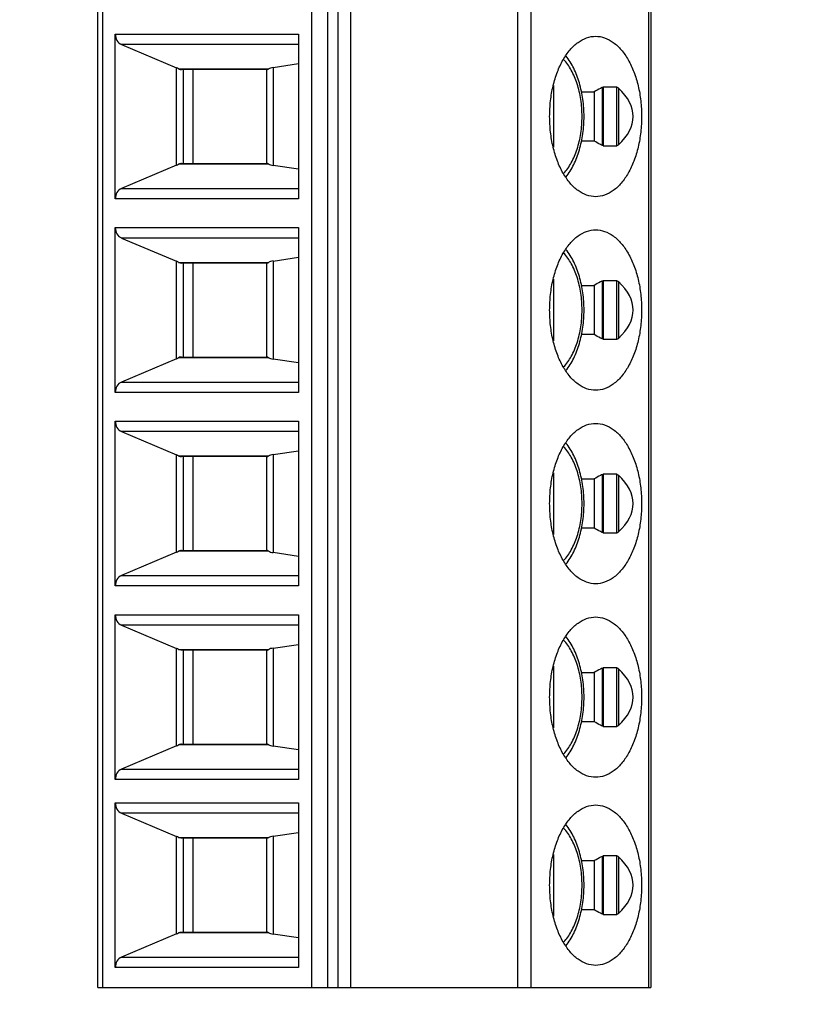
# Model space of a CAD drawing. Header units: inches. Extents: x 0 to 22, y 0 to 17.
# Tile 12 of 20: x 13.1 to 14.3, y 6 to 7.4. Entities that reach past the tile are written whole.
import ezdxf

# ---------------------------------------------------------------- set-up
doc = ezdxf.new("R2010")
doc.units = ezdxf.units.IN
doc.header["$LTSCALE"] = 1.21
doc.header["$MEASUREMENT"] = 0
doc.layers.get('0').update_dxf_attribs({"linetype": 'CONTINUOUS'})
doc.layers.add('DIMENSIONS', color=7, linetype='CONTINUOUS')
doc.styles.get("Standard").update_dxf_attribs({"font": 'txt', "width": 0.8})
doc.dimstyles.new('DIMSTYLE_2', dxfattribs={"dimtxt": 0.125, "dimasz": 0.18, "dimexe": 0.125, "dimexo": 0.0625, "dimgap": 0.03125, "dimtad": 0, "dimtih": 1, "dimtoh": 1, "dimdec": 3, "dimlfac": 0.5, "dimzin": 4, "dimdsep": 46, "dimtxsty": 'STANDARD', "dimblk": '_FILLED', "dimblk1": '_FILLED', "dimblk2": '_FILLED', "dimcen": 0.09, "dimadec": 0, "dimazin": 0, "dimtp": 0.001, "dimtm": 0.001, "dimtfac": 1, "dimtdec": 3, "dimtofl": 0, "dimtmove": 0, "dimatfit": 3, "dimldrblk": '_FILLED', "dimfxl": 1, "dimtolj": 1, "dimtzin": 4, "dimarcsym": 0})

# ---------------------------------------------------------------- blocks, each defined once
blk = doc.blocks.new('*D17')
at = {"layer": 'DIMENSIONS', "color": 2, "linetype": 'CONTINUOUS'}
blk.add_line((13.2374, 5.9501), (13.2374, 5.173), dxfattribs=at)
at = {"layer": 'DIMENSIONS', "color": 2, "linetype": 'CONTINUOUS', "insert": (13.1749, 5.1105), "char_height": 0.125, "width": 1.325, "attachment_point": 3, "rotation": 90, "line_spacing_factor": 0.9}
blk.add_mtext('1.092{\\Ftxt.shx;\\W1.000000;\\H0.125000; }[27.74]', dxfattribs=at)
blk = doc.blocks.new('_FILLED')
at = {"color": 0, "linetype": 'BYBLOCK'}
blk.add_solid([(0, 0), (-1, 0.1736), (-1, -0.1736)], dxfattribs=at)
blk = doc.blocks.new('*D18')
at = {"layer": 'DIMENSIONS', "color": 2, "linetype": 'CONTINUOUS'}
blk.add_line((14.0248, 5.9501), (14.0248, 5.173), dxfattribs=at)
at = {"layer": 'DIMENSIONS', "color": 2, "linetype": 'CONTINUOUS', "insert": (13.9623, 5.1105), "char_height": 0.125, "width": 1.325, "attachment_point": 3, "rotation": 90, "line_spacing_factor": 0.9}
blk.add_mtext('1.486{\\Ftxt.shx;\\W1.000000;\\H0.125000; }[37.74]', dxfattribs=at)
blk = doc.blocks.new('*D19')
at = {"layer": 'DIMENSIONS', "color": 2, "linetype": 'CONTINUOUS'}
blk.add_line((14.4574, 5.9501), (14.4574, 5.173), dxfattribs=at)
at = {"layer": 'DIMENSIONS', "color": 2, "linetype": 'CONTINUOUS', "insert": (14.3949, 5.1105), "char_height": 0.125, "width": 1.325, "attachment_point": 3, "rotation": 90, "line_spacing_factor": 0.9}
blk.add_mtext('1.702{\\Ftxt.shx;\\W1.000000;\\H0.125000; }[43.23]', dxfattribs=at)
blk = doc.blocks.new('*D20')
at = {"layer": 'DIMENSIONS', "color": 2, "linetype": 'CONTINUOUS'}
blk.add_line((15.2448, 5.9501), (15.2448, 5.173), dxfattribs=at)
at = {"layer": 'DIMENSIONS', "color": 2, "linetype": 'CONTINUOUS', "insert": (15.1823, 5.1105), "char_height": 0.125, "width": 1.325, "attachment_point": 3, "rotation": 90, "line_spacing_factor": 0.9}
blk.add_mtext('2.096{\\Ftxt.shx;\\W1.000000;\\H0.125000; }[53.23]', dxfattribs=at)
blk = doc.blocks.new('*D21')
at = {"layer": 'DIMENSIONS', "color": 2, "linetype": 'CONTINUOUS'}
blk.add_line((15.6874, 5.9501), (15.6874, 5.173), dxfattribs=at)
at = {"layer": 'DIMENSIONS', "color": 2, "linetype": 'CONTINUOUS', "insert": (15.6249, 5.1105), "char_height": 0.125, "width": 1.325, "attachment_point": 3, "rotation": 90, "line_spacing_factor": 0.9}
blk.add_mtext('2.317{\\Ftxt.shx;\\W1.000000;\\H0.125000; }[58.85]', dxfattribs=at)
blk = doc.blocks.new('*D22')
at = {"layer": 'DIMENSIONS', "color": 2, "linetype": 'CONTINUOUS'}
blk.add_line((16.4748, 5.9501), (16.4748, 5.173), dxfattribs=at)
at = {"layer": 'DIMENSIONS', "color": 2, "linetype": 'CONTINUOUS', "insert": (16.4123, 5.1105), "char_height": 0.125, "width": 1.325, "attachment_point": 3, "rotation": 90, "line_spacing_factor": 0.9}
blk.add_mtext('2.711{\\Ftxt.shx;\\W1.000000;\\H0.125000; }[68.85]', dxfattribs=at)

msp = doc.modelspace()

# ---------------------------------------------------------------- linework, layer by layer
at = {"color": 7, "linetype": 'CONTINUOUS'}
for p, q in [((13.2374, 6.0126), (13.2374, 8.7685)), ((13.2442, 8.7685), (13.2442, 6.0126)), ((13.5424, 6.0126), (13.5424, 8.7685)), ((13.5644, 8.7685), (13.5644, 6.0126)), ((13.5795, 8.7685), (13.5795, 6.0126)), ((13.5978, 6.0126), (13.5978, 8.7685)), ((13.8355, 6.0126), (13.8355, 8.7685)), ((13.8538, 8.7685), (13.8538, 6.0126)), ((14.022, 6.0126), (14.022, 8.7685)), ((14.0248, 8.7685), (14.0248, 6.0126)), ((13.2624, 7.1355), (13.2624, 7.3701)), ((13.2624, 7.3701), (13.5231, 7.3701)), ((13.5231, 7.3701), (13.5231, 7.1355)), ((13.2714, 7.3553), (13.3494, 7.3221)), ((13.5231, 7.3553), (13.2714, 7.3553)), ((13.3494, 7.1835), (13.3494, 7.3221)), ((13.3526, 7.3207), (13.4809, 7.3207)), ((13.4787, 7.3197), (13.3565, 7.3197)), ((13.3591, 7.3197), (13.3591, 7.1859)), ((13.373, 7.3197), (13.373, 7.1859)), ((13.4782, 7.1859), (13.4782, 7.3197)), ((13.4874, 7.3226), (13.5231, 7.328)), ((13.4874, 7.3226), (13.4874, 7.183)), ((13.8863, 7.2967), (13.8863, 7.2089)), ((13.9561, 7.2113), (13.9561, 7.2943)), ((13.9563, 7.2943), (13.9567, 7.2944)), ((13.9763, 7.2945), (13.9569, 7.2945)), ((13.9569, 7.2945), (13.9569, 7.2111)), ((13.9763, 7.2111), (13.9763, 7.2945)), ((13.9788, 7.2932), (13.9788, 7.2124)), ((13.926, 7.2878), (13.9441, 7.2878)), ((13.9441, 7.2878), (13.9441, 7.2178)), ((13.9441, 7.2178), (13.9261, 7.2178)), ((13.9567, 7.2112), (13.9563, 7.2113)), ((13.9569, 7.2111), (13.9763, 7.2111)), ((13.3494, 7.1835), (13.2714, 7.1503)), ((13.4809, 7.1849), (13.3526, 7.1849)), ((13.3565, 7.1859), (13.4787, 7.1859)), ((13.5231, 7.1777), (13.4874, 7.183)), ((13.2714, 7.1503), (13.5231, 7.1503)), ((13.5231, 7.1355), (13.2624, 7.1355)), ((13.2624, 7.0945), (13.5231, 7.0945)), ((13.2624, 6.86), (13.2624, 7.0945)), ((13.5231, 7.0945), (13.5231, 6.86)), ((13.2714, 7.0797), (13.3494, 7.0466)), ((13.5231, 7.0797), (13.2714, 7.0797)), ((13.4874, 7.047), (13.5231, 7.0524)), ((13.3494, 6.9079), (13.3494, 7.0466)), ((13.3526, 7.0451), (13.4809, 7.0451)), ((13.4787, 7.0441), (13.3565, 7.0441)), ((13.3591, 7.0441), (13.3591, 6.9103)), ((13.373, 7.0441), (13.373, 6.9103)), ((13.4782, 6.9103), (13.4782, 7.0441)), ((13.4874, 7.047), (13.4874, 6.9074)), ((13.8863, 7.0211), (13.8863, 6.9333)), ((13.926, 7.0123), (13.9441, 7.0123)), ((13.9441, 7.0123), (13.9441, 6.9422)), ((13.9561, 6.9357), (13.9561, 7.0187)), ((13.9563, 7.0187), (13.9567, 7.0188)), ((13.9763, 7.0189), (13.9569, 7.0189)), ((13.9569, 7.0189), (13.9569, 6.9355)), ((13.9763, 6.9355), (13.9763, 7.0189)), ((13.9788, 7.0176), (13.9788, 6.9368)), ((13.9441, 6.9422), (13.9261, 6.9422)), ((13.9567, 6.9356), (13.9563, 6.9357)), ((13.9569, 6.9355), (13.9763, 6.9355)), ((13.3494, 6.9079), (13.2714, 6.8747)), ((13.4809, 6.9093), (13.3526, 6.9093)), ((13.3565, 6.9103), (13.4787, 6.9103)), ((13.5231, 6.9021), (13.4874, 6.9074)), ((13.2714, 6.8747), (13.5231, 6.8747)), ((13.5231, 6.86), (13.2624, 6.86)), ((13.2624, 6.8189), (13.5231, 6.8189)), ((13.2624, 6.5844), (13.2624, 6.8189)), ((13.5231, 6.8189), (13.5231, 6.5844)), ((13.2714, 6.8041), (13.3494, 6.771)), ((13.5231, 6.8041), (13.2714, 6.8041)), ((13.4874, 6.7714), (13.5231, 6.7768)), ((13.4874, 6.7714), (13.4874, 6.6318)), ((13.3494, 6.6323), (13.3494, 6.771)), ((13.3526, 6.7695), (13.4809, 6.7695)), ((13.4787, 6.7685), (13.3565, 6.7685)), ((13.3591, 6.7685), (13.3591, 6.6347)), ((13.373, 6.7685), (13.373, 6.6347)), ((13.4782, 6.6347), (13.4782, 6.7685)), ((13.8863, 6.7455), (13.8863, 6.6577)), ((13.9763, 6.7433), (13.9569, 6.7433)), ((13.9569, 6.7433), (13.9569, 6.66)), ((13.9763, 6.66), (13.9763, 6.7433)), ((13.926, 6.7367), (13.9441, 6.7367)), ((13.9441, 6.7367), (13.9441, 6.6666)), ((13.9561, 6.6602), (13.9561, 6.7431)), ((13.9563, 6.7431), (13.9567, 6.7432)), ((13.9788, 6.7421), (13.9788, 6.6612)), ((13.9441, 6.6666), (13.9261, 6.6666)), ((13.9567, 6.66), (13.9563, 6.6601)), ((13.9569, 6.66), (13.9763, 6.66)), ((13.3494, 6.6323), (13.2714, 6.5991)), ((13.4809, 6.6337), (13.3526, 6.6337)), ((13.3565, 6.6347), (13.4787, 6.6347)), ((13.5231, 6.6265), (13.4874, 6.6318)), ((13.2714, 6.5991), (13.5231, 6.5991)), ((13.5231, 6.5844), (13.2624, 6.5844)), ((13.2624, 6.5433), (13.5231, 6.5433)), ((13.2624, 6.3088), (13.2624, 6.5433)), ((13.5231, 6.5433), (13.5231, 6.3088)), ((13.2714, 6.5285), (13.3494, 6.4954)), ((13.5231, 6.5285), (13.2714, 6.5285)), ((13.3494, 6.3567), (13.3494, 6.4954)), ((13.3526, 6.4939), (13.4809, 6.4939)), ((13.4787, 6.493), (13.3565, 6.493)), ((13.3591, 6.493), (13.3591, 6.3591)), ((13.373, 6.493), (13.373, 6.3591)), ((13.4782, 6.3591), (13.4782, 6.493)), ((13.4874, 6.4959), (13.5231, 6.5012)), ((13.4874, 6.4959), (13.4874, 6.3562)), ((13.8863, 6.4699), (13.8863, 6.3821)), ((13.9561, 6.3846), (13.9561, 6.4675)), ((13.9563, 6.4675), (13.9567, 6.4676)), ((13.9763, 6.4677), (13.9569, 6.4677)), ((13.9569, 6.4677), (13.9569, 6.3844)), ((13.9763, 6.3844), (13.9763, 6.4677)), ((13.9788, 6.4665), (13.9788, 6.3856)), ((13.926, 6.4611), (13.9441, 6.4611)), ((13.9441, 6.4611), (13.9441, 6.391)), ((13.9441, 6.391), (13.9261, 6.391)), ((13.9567, 6.3844), (13.9563, 6.3845)), ((13.9569, 6.3844), (13.9763, 6.3844)), ((13.3494, 6.3567), (13.2714, 6.3235)), ((13.4809, 6.3581), (13.3526, 6.3581)), ((13.3565, 6.3591), (13.4787, 6.3591)), ((13.5231, 6.3509), (13.4874, 6.3562)), ((13.2714, 6.3235), (13.5231, 6.3235)), ((13.5231, 6.3088), (13.2624, 6.3088)), ((13.2624, 6.2756), (13.5231, 6.2756)), ((13.2624, 6.0411), (13.2624, 6.2756)), ((13.5231, 6.2756), (13.5231, 6.0411)), ((13.2714, 6.2608), (13.3494, 6.2277)), ((13.5231, 6.2608), (13.2714, 6.2608)), ((13.3494, 6.089), (13.3494, 6.2277)), ((13.3526, 6.2262), (13.4809, 6.2262)), ((13.4787, 6.2252), (13.3565, 6.2252)), ((13.3591, 6.2252), (13.3591, 6.0914)), ((13.373, 6.2252), (13.373, 6.0914)), ((13.4782, 6.0914), (13.4782, 6.2252)), ((13.4874, 6.2281), (13.5231, 6.2335)), ((13.4874, 6.2281), (13.4874, 6.0885)), ((13.8863, 6.2022), (13.8863, 6.1144)), ((13.9561, 6.1168), (13.9561, 6.1998)), ((13.9563, 6.1998), (13.9567, 6.1999)), ((13.9763, 6.2), (13.9569, 6.2)), ((13.9569, 6.2), (13.9569, 6.1166)), ((13.9763, 6.1166), (13.9763, 6.2)), ((13.9788, 6.1987), (13.9788, 6.1179)), ((13.926, 6.1934), (13.9441, 6.1934)), ((13.9441, 6.1934), (13.9441, 6.1233)), ((13.9441, 6.1233), (13.9261, 6.1233)), ((13.9567, 6.1167), (13.9563, 6.1168)), ((13.9569, 6.1166), (13.9763, 6.1166)), ((13.3494, 6.089), (13.2714, 6.0558)), ((13.4809, 6.0904), (13.3526, 6.0904)), ((13.3565, 6.0914), (13.4787, 6.0914)), ((13.5231, 6.0832), (13.4874, 6.0885)), ((13.2714, 6.0558), (13.5231, 6.0558)), ((13.5231, 6.0411), (13.2624, 6.0411)), ((13.2374, 6.0126), (14.0248, 6.0126))]:
    msp.add_line(p, q, dxfattribs=at)
for centre, major_axis, ratio, start_param, end_param in [((13.2761, 7.3701), (0, 0.0157), 0.871723, 1.570796, 2.786887), ((13.3268, 7.3172), (0.0393, -0.0091), 0.289089, 0.924114, 1.027147), ((13.5175, 7.3085), (0.0393, -0.0091), 0.289089, 2.510677, 2.832343), ((13.6772, 7.2528), (0.3224, 0), 0.354085, -0.361991, 0.361991), ((13.3268, 7.1884), (0.0393, 0.0091), 0.289089, -1.027147, -0.924114), ((13.5175, 7.1971), (0.0393, 0.0091), 0.289089, -2.832343, -2.510677), ((13.2761, 7.1355), (0, 0.0157), 0.871723, 0.354706, 1.570796), ((13.2761, 7.0945), (0, 0.0157), 0.871723, 1.570796, 2.786887), ((13.3268, 7.0416), (0.0393, -0.0091), 0.289089, 0.924114, 1.027147), ((13.5175, 7.033), (0.0393, -0.0091), 0.289089, 2.510677, 2.832343), ((13.6772, 6.9772), (0.3224, 0), 0.354085, 5.921194, 6.645176), ((13.3268, 6.9129), (0.0393, 0.0091), 0.289089, -1.027147, -0.924114), ((13.5175, 6.9215), (0.0393, 0.0091), 0.289089, -2.832343, -2.510677), ((13.2761, 6.86), (0, 0.0157), 0.871723, 0.354706, 1.570796), ((13.2761, 6.8189), (0, 0.0157), 0.871723, 1.570796, 2.786887), ((13.5175, 6.7574), (0.0393, -0.0091), 0.289089, 2.510677, 2.832343), ((13.3268, 6.766), (0.0393, -0.0091), 0.289089, 0.924114, 1.027147), ((13.6772, 6.7016), (0.3224, 0), 0.354085, 5.921194, 6.645176), ((13.3268, 6.6373), (0.0393, 0.0091), 0.289089, -1.027147, -0.924114), ((13.5175, 6.6459), (0.0393, 0.0091), 0.289089, -2.832343, -2.510677), ((13.2761, 6.5844), (0, 0.0157), 0.871723, 0.354706, 1.570796), ((13.2761, 6.5433), (0, 0.0157), 0.871723, 1.570796, 2.786887), ((13.3268, 6.4904), (0.0393, -0.0091), 0.289089, 0.924114, 1.027147), ((13.5175, 6.4818), (0.0393, -0.0091), 0.289089, 2.510677, 2.832343), ((13.6772, 6.426), (0.3224, 0), 0.354085, 5.921194, 6.645176), ((13.3268, 6.3617), (0.0393, 0.0091), 0.289089, -1.027147, -0.924114), ((13.5175, 6.3703), (0.0393, 0.0091), 0.289089, -2.832343, -2.510677), ((13.2761, 6.3088), (0, 0.0157), 0.871723, 0.354706, 1.570796), ((13.2761, 6.2756), (0, 0.0157), 0.871723, 1.570796, 2.786887), ((13.3268, 6.2227), (0.0393, -0.0091), 0.289089, 0.924114, 1.027147), ((13.5175, 6.2141), (0.0393, -0.0091), 0.289089, 2.510677, 2.832343), ((13.6772, 6.1583), (0.3224, 0), 0.354085, 5.921194, 6.645176), ((13.3268, 6.094), (0.0393, 0.0091), 0.289089, -1.027147, -0.924114), ((13.5175, 6.1026), (0.0393, 0.0091), 0.289089, -2.832343, -2.510677), ((13.2761, 6.0411), (0, 0.0157), 0.871723, 0.354706, 1.570796)]:
    msp.add_ellipse(centre, major_axis=major_axis, ratio=ratio, start_param=start_param, end_param=end_param, dxfattribs=at)
for points, knots in [([(13.8808, 7.2528), (13.8808, 7.2602), (13.8816, 7.2749), (13.8852, 7.2962), (13.8912, 7.3159), (13.8992, 7.3333), (13.909, 7.3476), (13.9204, 7.3585), (13.9329, 7.3654), (13.9419, 7.367), (13.9463, 7.367)], [0, 0, 0, 0, 0.155465, 0.30703, 0.450905, 0.584191, 0.70493, 0.812793, 0.909652, 1, 1, 1, 1]), ([(13.9463, 7.367), (13.9506, 7.367), (13.9596, 7.3654), (13.9721, 7.3585), (13.9835, 7.3476), (13.9933, 7.3333), (14.0013, 7.3159), (14.0073, 7.2962), (14.0109, 7.2749), (14.0117, 7.2602), (14.0117, 7.2528)], [0, 0, 0, 0, 0.090348, 0.187207, 0.29507, 0.415809, 0.549095, 0.69297, 0.844535, 1, 1, 1, 1]), ([(13.9006, 7.1717), (13.9049, 7.1762), (13.9126, 7.1872), (13.9207, 7.2067), (13.9258, 7.229), (13.9275, 7.2528), (13.9258, 7.2766), (13.9207, 7.299), (13.9126, 7.3184), (13.9049, 7.3294), (13.9006, 7.3339)], [0, 0, 0, 0, 0.106936, 0.228445, 0.361199, 0.5, 0.638801, 0.771555, 0.893064, 1, 1, 1, 1]), ([(13.904, 7.1666), (13.9083, 7.172), (13.9159, 7.1844), (13.9238, 7.2054), (13.9287, 7.2285), (13.9303, 7.2528), (13.9287, 7.2771), (13.9238, 7.3002), (13.9159, 7.3212), (13.9083, 7.3336), (13.904, 7.339)], [0, 0, 0, 0, 0.113587, 0.236135, 0.366034, 0.500013, 0.633991, 0.763886, 0.886427, 1, 1, 1, 1]), ([(13.3526, 7.3207), (13.3529, 7.3206), (13.3542, 7.32), (13.3555, 7.3197), (13.3565, 7.3197)], [0, 0, 0, 0, 0.268502, 1, 1, 1, 1]), ([(13.4787, 7.3197), (13.479, 7.3197), (13.4798, 7.3201), (13.4805, 7.3205), (13.4809, 7.3207)], [0, 0, 0, 0, 0.384839, 1, 1, 1, 1]), ([(13.9561, 7.2943), (13.9551, 7.2938), (13.951, 7.2918), (13.947, 7.2896), (13.9441, 7.2878)], [0, 0, 0, 0, 0.248502, 1, 1, 1, 1]), ([(13.9763, 7.2945), (13.9765, 7.2945), (13.9775, 7.2943), (13.9783, 7.2937), (13.9788, 7.2932)], [0, 0, 0, 0, 0.232315, 1, 1, 1, 1]), ([(13.9463, 7.1386), (13.9419, 7.1386), (13.9329, 7.1402), (13.9204, 7.1471), (13.909, 7.158), (13.8992, 7.1723), (13.8912, 7.1897), (13.8852, 7.2094), (13.8816, 7.2307), (13.8808, 7.2454), (13.8808, 7.2528)], [0, 0, 0, 0, 0.090348, 0.187207, 0.29507, 0.415809, 0.549095, 0.69297, 0.844535, 1, 1, 1, 1]), ([(14.0117, 7.2528), (14.0117, 7.2454), (14.0109, 7.2307), (14.0073, 7.2094), (14.0013, 7.1897), (13.9933, 7.1723), (13.9835, 7.158), (13.9721, 7.1471), (13.9596, 7.1402), (13.9506, 7.1386), (13.9463, 7.1386)], [0, 0, 0, 0, 0.155465, 0.30703, 0.450905, 0.584191, 0.70493, 0.812793, 0.909652, 1, 1, 1, 1]), ([(13.9561, 7.2113), (13.9551, 7.2118), (13.951, 7.2139), (13.947, 7.216), (13.9441, 7.2178)], [0, 0, 0, 0, 0.248502, 1, 1, 1, 1]), ([(13.9788, 7.2124), (13.9786, 7.2122), (13.9779, 7.2116), (13.977, 7.2111), (13.9763, 7.2111)], [0, 0, 0, 0, 0.267563, 1, 1, 1, 1]), ([(13.3565, 7.1859), (13.3562, 7.1859), (13.3548, 7.1858), (13.3535, 7.1853), (13.3526, 7.1849)], [0, 0, 0, 0, 0.233452, 1, 1, 1, 1]), ([(13.4809, 7.1849), (13.4805, 7.1851), (13.4798, 7.1855), (13.479, 7.1859), (13.4787, 7.1859)], [0, 0, 0, 0, 0.615161, 1, 1, 1, 1]), ([(13.8808, 6.9772), (13.8808, 6.9846), (13.8816, 6.9993), (13.8852, 7.0206), (13.8912, 7.0403), (13.8992, 7.0577), (13.909, 7.072), (13.9204, 7.0829), (13.9329, 7.0898), (13.9419, 7.0914), (13.9463, 7.0914)], [0, 0, 0, 0, 0.155465, 0.30703, 0.450905, 0.584191, 0.70493, 0.812793, 0.909652, 1, 1, 1, 1]), ([(13.9463, 7.0914), (13.9506, 7.0914), (13.9596, 7.0898), (13.9721, 7.0829), (13.9835, 7.072), (13.9933, 7.0577), (14.0013, 7.0403), (14.0073, 7.0206), (14.0109, 6.9993), (14.0117, 6.9846), (14.0117, 6.9772)], [0, 0, 0, 0, 0.090348, 0.187207, 0.29507, 0.415809, 0.549095, 0.69297, 0.844535, 1, 1, 1, 1]), ([(13.9006, 6.8962), (13.9049, 6.9006), (13.9126, 6.9116), (13.9207, 6.9311), (13.9258, 6.9534), (13.9275, 6.9772), (13.9258, 7.001), (13.9207, 7.0234), (13.9126, 7.0428), (13.9049, 7.0538), (13.9006, 7.0583)], [0, 0, 0, 0, 0.106936, 0.228445, 0.361199, 0.5, 0.638801, 0.771555, 0.893064, 1, 1, 1, 1]), ([(13.904, 6.891), (13.9083, 6.8964), (13.9159, 6.9088), (13.9238, 6.9298), (13.9287, 6.9529), (13.9303, 6.9772), (13.9287, 7.0015), (13.9238, 7.0246), (13.9159, 7.0456), (13.9083, 7.058), (13.904, 7.0634)], [0, 0, 0, 0, 0.113587, 0.236135, 0.366034, 0.500013, 0.633991, 0.763886, 0.886427, 1, 1, 1, 1]), ([(13.3526, 7.0451), (13.3529, 7.045), (13.3542, 7.0444), (13.3555, 7.0441), (13.3565, 7.0441)], [0, 0, 0, 0, 0.268502, 1, 1, 1, 1]), ([(13.4787, 7.0441), (13.479, 7.0441), (13.4798, 7.0445), (13.4805, 7.0449), (13.4809, 7.0451)], [0, 0, 0, 0, 0.384839, 1, 1, 1, 1]), ([(13.9561, 7.0187), (13.9551, 7.0182), (13.951, 7.0162), (13.947, 7.014), (13.9441, 7.0123)], [0, 0, 0, 0, 0.248502, 1, 1, 1, 1]), ([(13.9763, 7.0189), (13.9765, 7.0189), (13.9775, 7.0187), (13.9783, 7.0181), (13.9788, 7.0176)], [0, 0, 0, 0, 0.232315, 1, 1, 1, 1]), ([(13.9463, 6.863), (13.9419, 6.863), (13.9329, 6.8646), (13.9204, 6.8715), (13.909, 6.8824), (13.8992, 6.8968), (13.8912, 6.9141), (13.8852, 6.9338), (13.8816, 6.9551), (13.8808, 6.9698), (13.8808, 6.9772)], [0, 0, 0, 0, 0.090348, 0.187207, 0.29507, 0.415809, 0.549095, 0.69297, 0.844535, 1, 1, 1, 1]), ([(14.0117, 6.9772), (14.0117, 6.9698), (14.0109, 6.9551), (14.0073, 6.9338), (14.0013, 6.9141), (13.9933, 6.8968), (13.9835, 6.8824), (13.9721, 6.8715), (13.9596, 6.8646), (13.9506, 6.863), (13.9463, 6.863)], [0, 0, 0, 0, 0.155465, 0.30703, 0.450905, 0.584191, 0.70493, 0.812793, 0.909652, 1, 1, 1, 1]), ([(13.9561, 6.9357), (13.9551, 6.9362), (13.951, 6.9383), (13.947, 6.9404), (13.9441, 6.9422)], [0, 0, 0, 0, 0.248502, 1, 1, 1, 1]), ([(13.9788, 6.9368), (13.9786, 6.9366), (13.9779, 6.936), (13.977, 6.9355), (13.9763, 6.9355)], [0, 0, 0, 0, 0.267563, 1, 1, 1, 1]), ([(13.3565, 6.9103), (13.3562, 6.9103), (13.3548, 6.9102), (13.3535, 6.9097), (13.3526, 6.9093)], [0, 0, 0, 0, 0.233452, 1, 1, 1, 1]), ([(13.4809, 6.9093), (13.4805, 6.9095), (13.4798, 6.9099), (13.479, 6.9103), (13.4787, 6.9103)], [0, 0, 0, 0, 0.615161, 1, 1, 1, 1]), ([(13.8808, 6.7016), (13.8808, 6.7091), (13.8816, 6.7238), (13.8852, 6.7451), (13.8912, 6.7647), (13.8992, 6.7821), (13.909, 6.7964), (13.9204, 6.8073), (13.9329, 6.8142), (13.9419, 6.8158), (13.9463, 6.8158)], [0, 0, 0, 0, 0.155465, 0.30703, 0.450905, 0.584191, 0.70493, 0.812793, 0.909652, 1, 1, 1, 1]), ([(13.9463, 6.8158), (13.9506, 6.8158), (13.9596, 6.8142), (13.9721, 6.8073), (13.9835, 6.7964), (13.9933, 6.7821), (14.0013, 6.7647), (14.0073, 6.7451), (14.0109, 6.7238), (14.0117, 6.7091), (14.0117, 6.7016)], [0, 0, 0, 0, 0.090348, 0.187207, 0.29507, 0.415809, 0.549095, 0.69297, 0.844535, 1, 1, 1, 1]), ([(13.904, 6.6154), (13.9083, 6.6209), (13.9159, 6.6333), (13.9238, 6.6542), (13.9287, 6.6773), (13.9303, 6.7016), (13.9287, 6.7259), (13.9238, 6.749), (13.9159, 6.77), (13.9083, 6.7824), (13.904, 6.7878)], [0, 0, 0, 0, 0.113587, 0.236135, 0.366034, 0.500013, 0.633991, 0.763886, 0.886427, 1, 1, 1, 1]), ([(13.9006, 6.6206), (13.9049, 6.625), (13.9126, 6.636), (13.9207, 6.6555), (13.9258, 6.6778), (13.9275, 6.7016), (13.9258, 6.7254), (13.9207, 6.7478), (13.9126, 6.7672), (13.9049, 6.7782), (13.9006, 6.7827)], [0, 0, 0, 0, 0.106936, 0.228445, 0.361199, 0.5, 0.638801, 0.771555, 0.893064, 1, 1, 1, 1]), ([(13.3526, 6.7695), (13.3529, 6.7694), (13.3542, 6.7688), (13.3555, 6.7685), (13.3565, 6.7685)], [0, 0, 0, 0, 0.268502, 1, 1, 1, 1]), ([(13.4787, 6.7685), (13.479, 6.7685), (13.4798, 6.7689), (13.4805, 6.7693), (13.4809, 6.7695)], [0, 0, 0, 0, 0.384839, 1, 1, 1, 1]), ([(13.9763, 6.7433), (13.9765, 6.7433), (13.9775, 6.7431), (13.9783, 6.7425), (13.9788, 6.7421)], [0, 0, 0, 0, 0.232315, 1, 1, 1, 1]), ([(13.9561, 6.7431), (13.9551, 6.7426), (13.951, 6.7406), (13.947, 6.7384), (13.9441, 6.7367)], [0, 0, 0, 0, 0.248502, 1, 1, 1, 1]), ([(13.9463, 6.5874), (13.9419, 6.5874), (13.9329, 6.5891), (13.9204, 6.5959), (13.909, 6.6068), (13.8992, 6.6212), (13.8912, 6.6385), (13.8852, 6.6582), (13.8816, 6.6795), (13.8808, 6.6942), (13.8808, 6.7016)], [0, 0, 0, 0, 0.090348, 0.187207, 0.29507, 0.415809, 0.549095, 0.69297, 0.844535, 1, 1, 1, 1]), ([(14.0117, 6.7016), (14.0117, 6.6942), (14.0109, 6.6795), (14.0073, 6.6582), (14.0013, 6.6385), (13.9933, 6.6212), (13.9835, 6.6068), (13.9721, 6.5959), (13.9596, 6.5891), (13.9506, 6.5874), (13.9463, 6.5874)], [0, 0, 0, 0, 0.155465, 0.30703, 0.450905, 0.584191, 0.70493, 0.812793, 0.909652, 1, 1, 1, 1]), ([(13.9561, 6.6602), (13.9551, 6.6606), (13.951, 6.6627), (13.947, 6.6648), (13.9441, 6.6666)], [0, 0, 0, 0, 0.248502, 1, 1, 1, 1]), ([(13.9788, 6.6612), (13.9786, 6.661), (13.9779, 6.6604), (13.977, 6.66), (13.9763, 6.66)], [0, 0, 0, 0, 0.267563, 1, 1, 1, 1]), ([(13.3565, 6.6347), (13.3562, 6.6347), (13.3548, 6.6346), (13.3535, 6.6342), (13.3526, 6.6337)], [0, 0, 0, 0, 0.233452, 1, 1, 1, 1]), ([(13.4809, 6.6337), (13.4805, 6.634), (13.4798, 6.6343), (13.479, 6.6347), (13.4787, 6.6347)], [0, 0, 0, 0, 0.615161, 1, 1, 1, 1]), ([(13.8808, 6.426), (13.8808, 6.4335), (13.8816, 6.4482), (13.8852, 6.4695), (13.8912, 6.4891), (13.8992, 6.5065), (13.909, 6.5209), (13.9204, 6.5317), (13.9329, 6.5386), (13.9419, 6.5402), (13.9463, 6.5402)], [0, 0, 0, 0, 0.155465, 0.30703, 0.450905, 0.584191, 0.70493, 0.812793, 0.909652, 1, 1, 1, 1]), ([(13.9463, 6.5402), (13.9506, 6.5402), (13.9596, 6.5386), (13.9721, 6.5317), (13.9835, 6.5209), (13.9933, 6.5065), (14.0013, 6.4891), (14.0073, 6.4695), (14.0109, 6.4482), (14.0117, 6.4335), (14.0117, 6.426)], [0, 0, 0, 0, 0.090348, 0.187207, 0.29507, 0.415809, 0.549095, 0.69297, 0.844535, 1, 1, 1, 1]), ([(13.9006, 6.345), (13.9049, 6.3495), (13.9126, 6.3605), (13.9207, 6.3799), (13.9258, 6.4022), (13.9275, 6.426), (13.9258, 6.4499), (13.9207, 6.4722), (13.9126, 6.4916), (13.9049, 6.5026), (13.9006, 6.5071)], [0, 0, 0, 0, 0.106936, 0.228445, 0.361199, 0.5, 0.638801, 0.771555, 0.893064, 1, 1, 1, 1]), ([(13.904, 6.3398), (13.9083, 6.3453), (13.9159, 6.3577), (13.9238, 6.3786), (13.9287, 6.4018), (13.9303, 6.426), (13.9287, 6.4503), (13.9238, 6.4734), (13.9159, 6.4944), (13.9083, 6.5068), (13.904, 6.5122)], [0, 0, 0, 0, 0.113587, 0.236135, 0.366034, 0.500013, 0.633991, 0.763886, 0.886427, 1, 1, 1, 1]), ([(13.3565, 6.493), (13.3562, 6.493), (13.3548, 6.4931), (13.3535, 6.4935), (13.3526, 6.4939)], [0, 0, 0, 0, 0.233454, 1, 1, 1, 1]), ([(13.4787, 6.493), (13.479, 6.493), (13.4798, 6.4933), (13.4805, 6.4937), (13.4809, 6.4939)], [0, 0, 0, 0, 0.384839, 1, 1, 1, 1]), ([(13.9561, 6.4675), (13.9551, 6.467), (13.951, 6.465), (13.947, 6.4628), (13.9441, 6.4611)], [0, 0, 0, 0, 0.248502, 1, 1, 1, 1]), ([(13.9763, 6.4677), (13.9765, 6.4677), (13.9775, 6.4675), (13.9783, 6.467), (13.9788, 6.4665)], [0, 0, 0, 0, 0.232315, 1, 1, 1, 1]), ([(13.9463, 6.3119), (13.9419, 6.3119), (13.9329, 6.3135), (13.9204, 6.3203), (13.909, 6.3312), (13.8992, 6.3456), (13.8912, 6.3629), (13.8852, 6.3826), (13.8816, 6.4039), (13.8808, 6.4186), (13.8808, 6.426)], [0, 0, 0, 0, 0.090348, 0.187207, 0.29507, 0.415809, 0.549095, 0.69297, 0.844535, 1, 1, 1, 1]), ([(14.0117, 6.426), (14.0117, 6.4186), (14.0109, 6.4039), (14.0073, 6.3826), (14.0013, 6.3629), (13.9933, 6.3456), (13.9835, 6.3312), (13.9721, 6.3203), (13.9596, 6.3135), (13.9506, 6.3119), (13.9463, 6.3119)], [0, 0, 0, 0, 0.155465, 0.30703, 0.450905, 0.584191, 0.70493, 0.812793, 0.909652, 1, 1, 1, 1]), ([(13.9561, 6.3846), (13.9551, 6.3851), (13.951, 6.3871), (13.947, 6.3893), (13.9441, 6.391)], [0, 0, 0, 0, 0.248502, 1, 1, 1, 1]), ([(13.9788, 6.3856), (13.9786, 6.3854), (13.9779, 6.3848), (13.977, 6.3844), (13.9763, 6.3844)], [0, 0, 0, 0, 0.267563, 1, 1, 1, 1]), ([(13.3565, 6.3591), (13.3562, 6.3591), (13.3548, 6.359), (13.3535, 6.3586), (13.3526, 6.3581)], [0, 0, 0, 0, 0.233452, 1, 1, 1, 1]), ([(13.4809, 6.3581), (13.4805, 6.3584), (13.4798, 6.3587), (13.479, 6.3591), (13.4787, 6.3591)], [0, 0, 0, 0, 0.615161, 1, 1, 1, 1]), ([(13.8808, 6.1583), (13.8808, 6.1657), (13.8816, 6.1804), (13.8852, 6.2017), (13.8912, 6.2214), (13.8992, 6.2388), (13.909, 6.2531), (13.9204, 6.264), (13.9329, 6.2709), (13.9419, 6.2725), (13.9463, 6.2725)], [0, 0, 0, 0, 0.155465, 0.30703, 0.450905, 0.584191, 0.70493, 0.812793, 0.909652, 1, 1, 1, 1]), ([(13.9463, 6.2725), (13.9506, 6.2725), (13.9596, 6.2709), (13.9721, 6.264), (13.9835, 6.2531), (13.9933, 6.2388), (14.0013, 6.2214), (14.0073, 6.2017), (14.0109, 6.1804), (14.0117, 6.1657), (14.0117, 6.1583)], [0, 0, 0, 0, 0.090348, 0.187207, 0.29507, 0.415809, 0.549095, 0.69297, 0.844535, 1, 1, 1, 1]), ([(13.9006, 6.0773), (13.9049, 6.0817), (13.9126, 6.0927), (13.9207, 6.1122), (13.9258, 6.1345), (13.9275, 6.1583), (13.9258, 6.1821), (13.9207, 6.2045), (13.9126, 6.2239), (13.9049, 6.2349), (13.9006, 6.2394)], [0, 0, 0, 0, 0.106936, 0.228445, 0.361199, 0.5, 0.638801, 0.771555, 0.893064, 1, 1, 1, 1]), ([(13.904, 6.0721), (13.9083, 6.0775), (13.9159, 6.0899), (13.9238, 6.1109), (13.9287, 6.134), (13.9303, 6.1583), (13.9287, 6.1826), (13.9238, 6.2057), (13.9159, 6.2267), (13.9083, 6.2391), (13.904, 6.2445)], [0, 0, 0, 0, 0.113587, 0.236135, 0.366034, 0.500013, 0.633991, 0.763886, 0.886427, 1, 1, 1, 1]), ([(13.3565, 6.2252), (13.3562, 6.2252), (13.3548, 6.2253), (13.3535, 6.2258), (13.3526, 6.2262)], [0, 0, 0, 0, 0.233454, 1, 1, 1, 1]), ([(13.4809, 6.2262), (13.4805, 6.226), (13.4798, 6.2256), (13.479, 6.2252), (13.4787, 6.2252)], [0, 0, 0, 0, 0.615164, 1, 1, 1, 1]), ([(13.9441, 6.1934), (13.9451, 6.1939), (13.949, 6.1962), (13.953, 6.1983), (13.9561, 6.1998)], [0, 0, 0, 0, 0.251683, 1, 1, 1, 1]), ([(13.9763, 6.2), (13.9765, 6.2), (13.9775, 6.1998), (13.9783, 6.1992), (13.9788, 6.1987)], [0, 0, 0, 0, 0.232315, 1, 1, 1, 1]), ([(13.9463, 6.0441), (13.9419, 6.0441), (13.9329, 6.0457), (13.9204, 6.0526), (13.909, 6.0635), (13.8992, 6.0779), (13.8912, 6.0952), (13.8852, 6.1149), (13.8816, 6.1362), (13.8808, 6.1509), (13.8808, 6.1583)], [0, 0, 0, 0, 0.090348, 0.187207, 0.29507, 0.415809, 0.549095, 0.69297, 0.844535, 1, 1, 1, 1]), ([(14.0117, 6.1583), (14.0117, 6.1509), (14.0109, 6.1362), (14.0073, 6.1149), (14.0013, 6.0952), (13.9933, 6.0779), (13.9835, 6.0635), (13.9721, 6.0526), (13.9596, 6.0457), (13.9506, 6.0441), (13.9463, 6.0441)], [0, 0, 0, 0, 0.155465, 0.30703, 0.450905, 0.584191, 0.70493, 0.812793, 0.909652, 1, 1, 1, 1]), ([(13.9561, 6.1168), (13.9551, 6.1173), (13.951, 6.1194), (13.947, 6.1215), (13.9441, 6.1233)], [0, 0, 0, 0, 0.248502, 1, 1, 1, 1]), ([(13.9788, 6.1179), (13.9786, 6.1177), (13.9779, 6.1171), (13.977, 6.1166), (13.9763, 6.1166)], [0, 0, 0, 0, 0.267563, 1, 1, 1, 1]), ([(13.3526, 6.0904), (13.3529, 6.0906), (13.3542, 6.0911), (13.3555, 6.0914), (13.3565, 6.0914)], [0, 0, 0, 0, 0.268501, 1, 1, 1, 1]), ([(13.4809, 6.0904), (13.4805, 6.0907), (13.4798, 6.091), (13.479, 6.0914), (13.4787, 6.0914)], [0, 0, 0, 0, 0.615161, 1, 1, 1, 1])]:
    msp.add_open_spline(points, degree=3, knots=knots, dxfattribs=at)

# ---------------------------------------------------------------- dimensions: what is measured, and where the dimension line sits
at = {"layer": 'DIMENSIONS', "color": 2, "linetype": 'CONTINUOUS'}
for feature_location, picture, middle in [((13.2374, 5.9501), '*D17', (13.2374, 4.448)), ((14.0248, 5.9501), '*D18', (14.0248, 4.448)), ((14.4574, 5.9501), '*D19', (14.4574, 4.448)), ((15.2448, 5.9501), '*D20', (15.2448, 4.448)), ((15.6874, 5.9501), '*D21', (15.6874, 4.448)), ((16.4748, 5.9501), '*D22', (16.4748, 4.448))]:
    dim = msp.add_ordinate_dim(feature_location=feature_location, offset=(0, -0.7771), dtype=1, origin=(11.0534, 6.0126), dimstyle='DIMSTYLE_2', dxfattribs=at)
    dim.commit()
    dim.dimension.update_dxf_attribs({"geometry": picture, "text_midpoint": middle})

doc.saveas('drawing.dxf')
